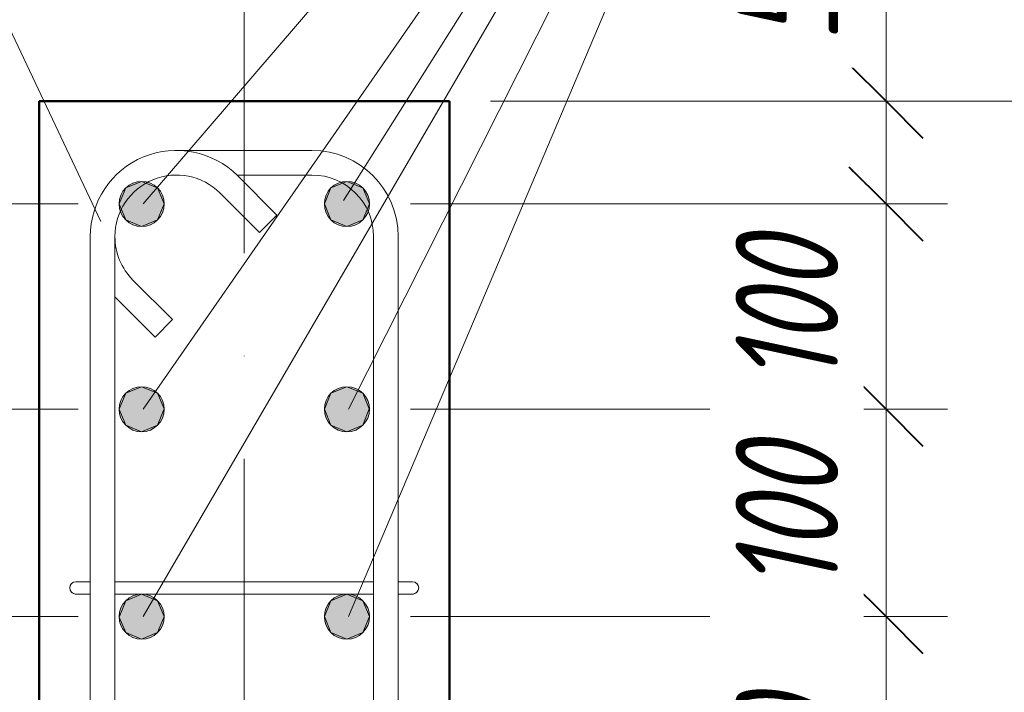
# Model space of a CAD drawing. Header units: millimetres. Extents: x 31181 to 43787, y -118926 to 7424.
# Tile 11 of 35: x 32391 to 32870, y 712 to 1040. Entities that reach past the tile are written whole.
import ezdxf

# ---------------------------------------------------------------- set-up
doc = ezdxf.new("R2010")
doc.units = ezdxf.units.MM
doc.linetypes.add('ADSK_Линия сетки', pattern=[500, 400, -50, 0, -50])
for name, color, linetype, lineweight in [('A-____-____-DIMS', 211, 'Continuous', 9), ('A-____-____-DIMS-20', 211, 'Continuous', 9), ('S-COLS-____-MCUT', 52, 'Continuous', 50), ('S-GRID-____-OTLN', 1, 'Continuous', 9), ('S-RBAR-____-IDEN', 171, 'Continuous', 20), ('S-RBAR-____-MCUT', 171, 'Continuous', 20), ('S-RBAR-____-OTLN', 171, 'Continuous', 100)]:
    doc.layers.add(name, color=color, linetype=linetype, lineweight=lineweight)
doc.styles.add('GOST Common_I_2', font='GOST_Common Italic.ttf', dxfattribs={"width": 0.8, "height": 50})
doc.dimstyles.new('ADSK_Округление_5мм__Узкий_', dxfattribs={"dimscale": 304.8, "dimtxt": 0.164979, "dimasz": 0.11811, "dimexe": 0.098425, "dimexo": 0.000215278, "dimgap": 0.026247, "dimtad": 1, "dimdec": 0, "dimlfac": 304.8, "dimrnd": 5, "dimdsep": 46, "dimtxsty": 'GOST Common_I_2', "dimblk1": 'OBLIQUE', "dimblk2": 'OBLIQUE', "dimsah": 1, "dimcen": 0.09, "dimdle": 0.098425, "dimazin": 0, "dimtfac": 1, "dimtdec": 4, "dimtix": 1, "dimtmove": 1, "dimatfit": 3, "dimfxl": 1, "dimtvp": 1, "dimtfill": 1, "dimtolj": 1, "dimtzin": 0, "dimlwd": 20, "dimlwe": 20, "dimarcsym": 2})
doc.dimstyles.new('ADSK_Округление_5мм__Узкий__1', dxfattribs={"dimscale": 304.8, "dimtxt": 0.164979, "dimasz": 0.11811, "dimexe": 0.098425, "dimexo": 0.000215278, "dimgap": 0.026247, "dimtad": 1, "dimdec": 0, "dimlfac": 304.8, "dimrnd": 5, "dimdsep": 46, "dimtxsty": 'GOST Common_I_2', "dimblk1": 'OBLIQUE', "dimblk2": 'OBLIQUE', "dimsah": 1, "dimcen": 0.09, "dimdle": 0.098425, "dimazin": 0, "dimtfac": 1, "dimtdec": 4, "dimtix": 1, "dimtmove": 0, "dimatfit": 3, "dimfxl": 1, "dimtvp": 1, "dimtfill": 1, "dimtolj": 1, "dimtzin": 0, "dimlwd": 20, "dimlwe": 20, "dimarcsym": 2})

# ---------------------------------------------------------------- blocks, each defined once
blk = doc.blocks.new('DIMBLOCK8-КЖ1_ПЭ_ВЭ1_Армирование_Пилоны_Пм-1_3')
at = {"layer": 'A-____-____-DIMS-20', "lineweight": 40}
for p, q in [((32812.66, 749), (32794.66, 767)), ((32812.66, 749), (32830.66, 731)), ((32812.66, 601), (32794.66, 619)), ((32812.66, 601), (32830.66, 583))]:
    blk.add_line(p, q, dxfattribs=at)
at = {"layer": 'A-____-____-DIMS-20', "lineweight": 20}
for p, q in [((32812.66, 749), (32581, 749)), ((32812.66, 601), (32812.66, 749)), ((32812.66, 749), (32842.66, 749)), ((32812.66, 601), (32579, 601)), ((32812.66, 601), (32842.66, 601))]:
    blk.add_line(p, q, dxfattribs=at)
at = {"layer": 'A-____-____-DIMS-20', "color": 0, "lineweight": 20, "insert": (32739.32, 636.65), "char_height": 50, "width": 92.0485, "attachment_point": 1, "rotation": 90, "line_spacing_factor": 1.022761, "style": 'GOST Common_I_2', "bg_fill": 3, "box_fill_scale": 1.25, "bg_fill_color": 256, "bg_fill_true_color": 13158600, "bg_fill_transparency": 0}
blk.add_mtext('150', dxfattribs=at)
blk = doc.blocks.new('_Oblique')
at = {"color": 0, "linetype": 'ByBlock', "lineweight": -2}
blk.add_line((-0.5, -0.5), (0.5, 0.5), dxfattribs=at)
blk = doc.blocks.new('DIMBLOCK9-КЖ1_ПЭ_ВЭ1_Армирование_Пилоны_Пм-1_3')
at = {"layer": 'A-____-____-DIMS-20', "lineweight": 40}
for p, q in [((32812.66, 850), (32794.66, 868)), ((32812.66, 850), (32830.66, 832)), ((32812.66, 749), (32794.66, 767)), ((32812.66, 749), (32830.66, 731))]:
    blk.add_line(p, q, dxfattribs=at)
at = {"layer": 'A-____-____-DIMS-20', "lineweight": 20}
for p, q in [((32812.66, 850), (32581, 850)), ((32812.66, 749), (32812.66, 850)), ((32812.66, 850), (32842.66, 850)), ((32812.66, 749), (32581, 749)), ((32812.66, 749), (32842.66, 749))]:
    blk.add_line(p, q, dxfattribs=at)
at = {"layer": 'A-____-____-DIMS-20', "color": 0, "lineweight": 20, "insert": (32739.32, 761.15), "char_height": 50, "width": 92.0485, "attachment_point": 1, "rotation": 90, "line_spacing_factor": 1.022761, "style": 'GOST Common_I_2', "bg_fill": 3, "box_fill_scale": 1.25, "bg_fill_color": 256, "bg_fill_true_color": 13158600, "bg_fill_transparency": 0}
blk.add_mtext('100', dxfattribs=at)
blk = doc.blocks.new('DIMBLOCK10-КЖ1_ПЭ_ВЭ1_Армирование_Пилоны_Пм-1_3')
at = {"layer": 'A-____-____-DIMS-20', "lineweight": 40}
for p, q in [((32812.66, 950), (32794.66, 968)), ((32812.66, 950), (32830.66, 932)), ((32812.66, 850), (32794.66, 868)), ((32812.66, 850), (32830.66, 832))]:
    blk.add_line(p, q, dxfattribs=at)
at = {"layer": 'A-____-____-DIMS-20', "lineweight": 20}
for p, q in [((32812.66, 950), (32581, 950)), ((32812.66, 850), (32812.66, 950)), ((32812.66, 950), (32842.66, 950)), ((32812.66, 850), (32581, 850)), ((32812.66, 850), (32842.66, 850))]:
    blk.add_line(p, q, dxfattribs=at)
at = {"layer": 'A-____-____-DIMS-20', "color": 0, "lineweight": 20, "insert": (32739.32, 861.65), "char_height": 50, "width": 92.0485, "attachment_point": 1, "rotation": 90, "line_spacing_factor": 1.022761, "style": 'GOST Common_I_2', "bg_fill": 3, "box_fill_scale": 1.25, "bg_fill_color": 256, "bg_fill_true_color": 13158600, "bg_fill_transparency": 0}
blk.add_mtext('100', dxfattribs=at)
blk = doc.blocks.new('DIMBLOCK11-КЖ1_ПЭ_ВЭ1_Армирование_Пилоны_Пм-1_3')
at = {"layer": 'A-____-____-DIMS-20', "lineweight": 20}
for p, q in [((32812.66, 1085.15), (32812.66, 1018.89)), ((32812.66, 950), (32812.66, 1030)), ((32812.66, 1018.89), (32812.66, 975)), ((32812.66, 1000), (32620, 1000)), ((32812.66, 1000), (32842.66, 1000)), ((32812.66, 950), (32581, 950)), ((32812.66, 950), (32842.66, 950))]:
    blk.add_line(p, q, dxfattribs=at)
at = {"layer": 'A-____-____-DIMS-20', "lineweight": 40}
for p, q in [((32812.66, 1000), (32794.66, 1018)), ((32812.66, 1000), (32830.66, 982)), ((32812.66, 950), (32794.66, 968)), ((32812.66, 950), (32830.66, 932))]:
    blk.add_line(p, q, dxfattribs=at)
at = {"layer": 'A-____-____-DIMS-20', "color": 0, "lineweight": 20, "insert": (32739.32, 1028.89), "char_height": 50, "width": 67.5022, "attachment_point": 1, "rotation": 90, "line_spacing_factor": 1.022761, "style": 'GOST Common_I_2', "bg_fill": 3, "box_fill_scale": 1.25, "bg_fill_color": 256, "bg_fill_true_color": 13158600, "bg_fill_transparency": 0}
blk.add_mtext('50', dxfattribs=at)
blk = doc.blocks.new('DIMBLOCK19-КЖ1_ПЭ_ВЭ1_Армирование_Пилоны_Пм-1_3')
at = {"layer": 'A-____-____-DIMS-20', "lineweight": 40}
for p, q in [((32251.61, 749), (32233.61, 767)), ((32251.61, 749), (32269.61, 731)), ((32251.61, 601), (32233.61, 619)), ((32251.61, 601), (32269.61, 583))]:
    blk.add_line(p, q, dxfattribs=at)
at = {"layer": 'A-____-____-DIMS-20', "lineweight": 20}
for p, q in [((32251.61, 749), (32221.61, 749)), ((32251.61, 601), (32251.61, 749)), ((32251.61, 749), (32419, 749)), ((32251.61, 601), (32221.61, 601)), ((32251.61, 601), (32421, 601))]:
    blk.add_line(p, q, dxfattribs=at)
at = {"layer": 'A-____-____-DIMS-20', "color": 0, "lineweight": 20, "insert": (32178.27, 636.65), "char_height": 50, "width": 92.0485, "attachment_point": 1, "rotation": 90, "line_spacing_factor": 1.022761, "style": 'GOST Common_I_2', "bg_fill": 3, "box_fill_scale": 1.25, "bg_fill_color": 256, "bg_fill_true_color": 13158600, "bg_fill_transparency": 0}
blk.add_mtext('150', dxfattribs=at)
blk = doc.blocks.new('DIMBLOCK20-КЖ1_ПЭ_ВЭ1_Армирование_Пилоны_Пм-1_3')
at = {"layer": 'A-____-____-DIMS-20', "lineweight": 40}
for p, q in [((32251.61, 850), (32233.61, 868)), ((32251.61, 850), (32269.61, 832)), ((32251.61, 749), (32233.61, 767)), ((32251.61, 749), (32269.61, 731))]:
    blk.add_line(p, q, dxfattribs=at)
at = {"layer": 'A-____-____-DIMS-20', "lineweight": 20}
for p, q in [((32251.61, 850), (32221.61, 850)), ((32251.61, 749), (32251.61, 850)), ((32251.61, 850), (32419, 850)), ((32251.61, 749), (32221.61, 749)), ((32251.61, 749), (32419, 749))]:
    blk.add_line(p, q, dxfattribs=at)
at = {"layer": 'A-____-____-DIMS-20', "color": 0, "lineweight": 20, "insert": (32178.27, 761.15), "char_height": 50, "width": 92.0485, "attachment_point": 1, "rotation": 90, "line_spacing_factor": 1.022761, "style": 'GOST Common_I_2', "bg_fill": 3, "box_fill_scale": 1.25, "bg_fill_color": 256, "bg_fill_true_color": 13158600, "bg_fill_transparency": 0}
blk.add_mtext('100', dxfattribs=at)
blk = doc.blocks.new('DIMBLOCK21-КЖ1_ПЭ_ВЭ1_Армирование_Пилоны_Пм-1_3')
at = {"layer": 'A-____-____-DIMS-20', "lineweight": 40}
for p, q in [((32251.61, 950), (32233.61, 968)), ((32251.61, 950), (32269.61, 932)), ((32251.61, 850), (32233.61, 868)), ((32251.61, 850), (32269.61, 832))]:
    blk.add_line(p, q, dxfattribs=at)
at = {"layer": 'A-____-____-DIMS-20', "lineweight": 20}
for p, q in [((32251.61, 950), (32221.61, 950)), ((32251.61, 850), (32251.61, 950)), ((32251.61, 950), (32419, 950)), ((32251.61, 850), (32221.61, 850)), ((32251.61, 850), (32419, 850))]:
    blk.add_line(p, q, dxfattribs=at)
at = {"layer": 'A-____-____-DIMS-20', "color": 0, "lineweight": 20, "insert": (32178.27, 861.65), "char_height": 50, "width": 92.0485, "attachment_point": 1, "rotation": 90, "line_spacing_factor": 1.022761, "style": 'GOST Common_I_2', "bg_fill": 3, "box_fill_scale": 1.25, "bg_fill_color": 256, "bg_fill_true_color": 13158600, "bg_fill_transparency": 0}
blk.add_mtext('100', dxfattribs=at)
blk = doc.blocks.new('DIMBLOCK22-КЖ1_ПЭ_ВЭ1_Армирование_Пилоны_Пм-1_3')
at = {"layer": 'A-____-____-DIMS-20', "lineweight": 20}
for p, q in [((32251.61, 1081.23), (32251.61, 1014.98)), ((32251.61, 950), (32251.61, 1030)), ((32251.61, 1014.98), (32251.61, 975)), ((32251.61, 1000), (32221.61, 1000)), ((32251.61, 1000), (32380, 1000)), ((32251.61, 950), (32221.61, 950)), ((32251.61, 950), (32419, 950))]:
    blk.add_line(p, q, dxfattribs=at)
at = {"layer": 'A-____-____-DIMS-20', "lineweight": 40}
for p, q in [((32251.61, 1000), (32233.61, 1018)), ((32251.61, 1000), (32269.61, 982)), ((32251.61, 950), (32233.61, 968)), ((32251.61, 950), (32269.61, 932))]:
    blk.add_line(p, q, dxfattribs=at)
at = {"layer": 'A-____-____-DIMS-20', "color": 0, "lineweight": 20, "insert": (32178.27, 1024.98), "char_height": 50, "width": 67.5022, "attachment_point": 1, "rotation": 90, "line_spacing_factor": 1.022761, "style": 'GOST Common_I_2', "bg_fill": 3, "box_fill_scale": 1.25, "bg_fill_color": 256, "bg_fill_true_color": 13158600, "bg_fill_transparency": 0}
blk.add_mtext('50', dxfattribs=at)
blk = doc.blocks.new('DIMBLOCK29-КЖ1_ПЭ_ВЭ1_Армирование_Пилоны_Пм-1_3')
at = {"layer": 'A-____-____-DIMS-20', "lineweight": 20}
for p, q in [((33008.88, 1030), (33008.88, 0)), ((33008.88, 1000), (32620, 1000)), ((33008.88, 1000), (33038.88, 1000)), ((33008.88, 0), (32978.88, 0)), ((33008.88, 0), (33014.33, 0))]:
    blk.add_line(p, q, dxfattribs=at)
at = {"layer": 'A-____-____-DIMS-20', "lineweight": 40}
for p, q in [((33008.88, 1000), (32990.88, 1018)), ((33008.88, 1000), (33026.88, 982)), ((33008.88, 0), (32990.88, 18)), ((33008.88, 0), (33026.88, -18))]:
    blk.add_line(p, q, dxfattribs=at)
at = {"layer": 'A-____-____-DIMS-20', "color": 0, "lineweight": 20, "insert": (32935.54, 447.58), "char_height": 50, "width": 125.7996, "attachment_point": 1, "rotation": 90, "line_spacing_factor": 1.022761, "style": 'GOST Common_I_2', "bg_fill": 3, "box_fill_scale": 1.25, "bg_fill_color": 256, "bg_fill_true_color": 13158600, "bg_fill_transparency": 0}
blk.add_mtext('1000', dxfattribs=at)

msp = doc.modelspace()

# ---------------------------------------------------------------- hatches: boundary and pattern name
at = {"layer": 'S-RBAR-____-MCUT'}
h = msp.add_hatch(color=256, dxfattribs=at)
edge = h.paths.add_edge_path()
edge.add_arc((32450.0001, 949.9997), 11, 0, 360)
for points in [[(32450.0001, 938.9997), (32457.7783, 942.2215), (32461.0001, 949.9997), (32457.7783, 957.7778), (32450.0001, 960.9997), (32442.2219, 957.7778), (32439.0001, 949.9997), (32442.2219, 942.2215)], [(32550.0001, 938.9997), (32557.7783, 942.2215), (32561.0001, 949.9997), (32557.7783, 957.7778), (32550.0001, 960.9997), (32542.2219, 957.7778), (32539.0001, 949.9997), (32542.2219, 942.2215)], [(32450.0001, 838.9997), (32457.7783, 842.2215), (32460.9012, 850.2385), (32457.7783, 857.7778), (32450.0001, 860.9997), (32442.2219, 857.7778), (32439.0001, 849.9997), (32442.2219, 842.2215)], [(32550.0001, 838.9997), (32557.7783, 842.2215), (32560.9012, 850.2385), (32557.7783, 857.7778), (32550.0001, 860.9997), (32542.2219, 857.7778), (32539.0001, 849.9997), (32542.2219, 842.2215)], [(32450.0001, 737.9997), (32457.7783, 741.2215), (32461.0001, 748.9997), (32457.7783, 756.7778), (32450.0001, 759.9997), (32442.2219, 756.7778), (32439.1131, 748.7268), (32442.2219, 741.2215)], [(32550.0001, 737.9997), (32557.7783, 741.2215), (32561.0001, 748.9997), (32557.7783, 756.7778), (32550.0001, 759.9997), (32542.2219, 756.7778), (32539.0001, 748.9997), (32542.2219, 741.2215)]]:
    msp.add_hatch(color=256, dxfattribs=at).paths.add_polyline_path(points)
h = msp.add_hatch(color=256, dxfattribs=at)
edge = h.paths.add_edge_path()
edge.add_arc((32550.0001, 949.9997), 11, 0, 360)
h = msp.add_hatch(color=256, dxfattribs=at)
edge = h.paths.add_edge_path()
edge.add_arc((32450.0001, 849.9997), 11, 0, 360)
h = msp.add_hatch(color=256, dxfattribs=at)
edge = h.paths.add_edge_path()
edge.add_arc((32550.0001, 849.9997), 11, 0, 360)
h = msp.add_hatch(color=256, dxfattribs=at)
edge = h.paths.add_edge_path()
edge.add_arc((32450.0001, 748.9997), 11, 0, 360)
h = msp.add_hatch(color=256, dxfattribs=at)
edge = h.paths.add_edge_path()
edge.add_arc((32550.0001, 748.9997), 11, 0, 360)

# ---------------------------------------------------------------- linework, layer by layer
at = {"layer": 'S-COLS-____-MCUT'}
for p, q in [((32600, 999.9997), (32400, 999.9997)), ((32400, 999.9997), (32400, -250.0003)), ((32600, -250.0003), (32600, 999.9997))]:
    msp.add_line(p, q, dxfattribs=at)
at = {"layer": 'S-GRID-____-OTLN', "linetype": 'ADSK_Линия сетки'}
msp.add_line((32500, 1826.1293), (32500, -1053.4596), dxfattribs=at)
at = {"layer": 'S-RBAR-____-MCUT'}
for p, q in [((32450.0001, 960.9997), (32442.2219, 957.7778)), ((32457.7783, 957.7778), (32450.0001, 960.9997)), ((32550.0001, 960.9997), (32542.2219, 957.7778)), ((32557.7783, 957.7778), (32550.0001, 960.9997)), ((32442.2219, 957.7778), (32439.0001, 949.9997)), ((32461.0001, 949.9997), (32457.7783, 957.7778)), ((32542.2219, 957.7778), (32539.0001, 949.9997)), ((32561.0001, 949.9997), (32557.7783, 957.7778)), ((32439.0001, 949.9997), (32442.2219, 942.2215)), ((32457.7783, 942.2215), (32461.0001, 949.9997)), ((32539.0001, 949.9997), (32542.2219, 942.2215)), ((32557.7783, 942.2215), (32561.0001, 949.9997)), ((32442.2219, 942.2215), (32450.0001, 938.9997)), ((32450.0001, 938.9997), (32457.7783, 942.2215)), ((32542.2219, 942.2215), (32550.0001, 938.9997)), ((32550.0001, 938.9997), (32557.7783, 942.2215)), ((32450.0001, 860.9997), (32442.2219, 857.7778)), ((32457.7783, 857.7778), (32450.0001, 860.9997)), ((32550.0001, 860.9997), (32542.2219, 857.7778)), ((32557.7783, 857.7778), (32550.0001, 860.9997)), ((32442.2219, 857.7778), (32439.0001, 849.9997)), ((32460.9012, 850.2385), (32457.7783, 857.7778)), ((32542.2219, 857.7778), (32539.0001, 849.9997)), ((32560.9012, 850.2385), (32557.7783, 857.7778)), ((32439.0001, 849.9997), (32442.2219, 842.2215)), ((32457.7783, 842.2215), (32460.9012, 850.2385)), ((32539.0001, 849.9997), (32542.2219, 842.2215)), ((32557.7783, 842.2215), (32560.9012, 850.2385)), ((32442.2219, 842.2215), (32450.0001, 838.9997)), ((32450.0001, 838.9997), (32457.7783, 842.2215)), ((32542.2219, 842.2215), (32550.0001, 838.9997)), ((32550.0001, 838.9997), (32557.7783, 842.2215)), ((32450.0001, 759.9997), (32442.2219, 756.7778)), ((32457.7783, 756.7778), (32450.0001, 759.9997)), ((32550.0001, 759.9997), (32542.2219, 756.7778)), ((32557.7783, 756.7778), (32550.0001, 759.9997)), ((32442.2219, 756.7778), (32439.1131, 748.7268)), ((32461.0001, 748.9997), (32457.7783, 756.7778)), ((32542.2219, 756.7778), (32539.0001, 748.9997)), ((32561.0001, 748.9997), (32557.7783, 756.7778)), ((32439.1131, 748.7268), (32442.2219, 741.2215)), ((32457.7783, 741.2215), (32461.0001, 748.9997)), ((32539.0001, 748.9997), (32542.2219, 741.2215)), ((32557.7783, 741.2215), (32561.0001, 748.9997)), ((32442.2219, 741.2215), (32450.0001, 737.9997)), ((32450.0001, 737.9997), (32457.7783, 741.2215)), ((32542.2219, 741.2215), (32550.0001, 737.9997)), ((32550.0001, 737.9997), (32557.7783, 741.2215))]:
    msp.add_line(p, q, dxfattribs=at)
for centre in [(32450.0001, 949.9997), (32550.0001, 949.9997), (32450.0001, 849.9997), (32550.0001, 849.9997), (32450.0001, 748.9997), (32550.0001, 748.9997)]:
    msp.add_circle(centre, 11, dxfattribs=at)
at = {"layer": 'S-RBAR-____-OTLN', "lineweight": 20}
for p, q in [((32466.9814, 976.0911), (32532.9814, 976.0911)), ((32496.2869, 964.0911), (32532.9814, 964.0911)), ((32496.6799, 963.7895), (32515.8969, 944.5725)), ((32488.1946, 955.3043), (32507.4116, 936.0872)), ((32507.4116, 936.0872), (32515.8969, 944.5725)), ((32424.9814, 615.9997), (32424.9814, 934.0911)), ((32436.9814, 615.9997), (32436.9814, 934.0911)), ((32562.9814, 934.0911), (32562.9814, 615.9997)), ((32574.9814, 934.0911), (32574.9814, 615.9997)), ((32464.9852, 893.6608), (32445.7682, 912.8779)), ((32456.4999, 885.1755), (32437.2829, 904.3926)), ((32464.9852, 893.6608), (32456.4999, 885.1755)), ((32424.6263, 765.9997), (32417.9929, 765.9997)), ((32436.9814, 765.9997), (32562.9814, 765.9997)), ((32581.9929, 765.9997), (32575.1484, 765.9997)), ((32424.8155, 759.9997), (32417.9929, 759.9997)), ((32436.9814, 759.9997), (32562.9814, 759.9997)), ((32581.9929, 759.9997), (32575.3339, 759.9997))]:
    msp.add_line(p, q, dxfattribs=at)
for centre, radius, start, end in [((32466.9814, 934.0911), 42, 45, 180), ((32532.9814, 934.0911), 42, 360, 90), ((32466.9814, 934.0911), 30, 45, 180), ((32532.9814, 934.0911), 30, 0, 90), ((32466.9814, 934.0911), 30, 180, 225), ((32466.9814, 934.0911), 42, 224.322395, 225), ((32417.9929, 762.9997), 3, 90, 270), ((32417.9929, 762.9997), 3, 90, 270), ((32417.9929, 762.9997), 3, 120, 150), ((32417.9929, 762.9997), 3, 120, 150), ((32417.9929, 762.9997), 3, 120, 150), ((32417.9929, 762.9997), 3, 120, 150), ((32417.9929, 762.9997), 3, 120, 150), ((32417.9929, 762.9997), 3, 120, 150), ((32417.9929, 762.9997), 3, 120, 150), ((32417.9929, 762.9997), 3, 120, 150), ((32417.9929, 762.9997), 3, 120, 150), ((32417.9929, 762.9997), 3, 120, 150), ((32417.9929, 762.9997), 3, 120, 150), ((32417.9929, 762.9997), 3, 120, 150), ((32417.9929, 762.9997), 3, 120, 150), ((32417.9929, 762.9997), 3, 120, 150), ((32417.9929, 762.9997), 3, 120, 150), ((32417.9929, 762.9997), 3, 120, 150), ((32417.9929, 762.9997), 3, 120, 150), ((32417.9929, 762.9997), 3, 120, 150), ((32581.9929, 762.9997), 3, 270, 90), ((32581.9929, 762.9997), 3, 270, 90), ((32581.9929, 762.9997), 3, 30, 60), ((32581.9929, 762.9997), 3, 30, 60), ((32581.9929, 762.9997), 3, 30, 60), ((32581.9929, 762.9997), 3, 30, 60), ((32581.9929, 762.9997), 3, 30, 60), ((32581.9929, 762.9997), 3, 30, 60), ((32581.9929, 762.9997), 3, 30, 60), ((32581.9929, 762.9997), 3, 30, 60), ((32581.9929, 762.9997), 3, 30, 60), ((32581.9929, 762.9997), 3, 30, 60), ((32581.9929, 762.9997), 3, 30, 60), ((32581.9929, 762.9997), 3, 30, 60), ((32581.9929, 762.9997), 3, 30, 60), ((32581.9929, 762.9997), 3, 30, 60), ((32581.9929, 762.9997), 3, 30, 60), ((32581.9929, 762.9997), 3, 30, 60), ((32581.9929, 762.9997), 3, 30, 60), ((32581.9929, 762.9997), 3, 30, 60), ((32417.9929, 762.9997), 3, 210, 240), ((32417.9929, 762.9997), 3, 210, 240), ((32417.9929, 762.9997), 3, 210, 240), ((32417.9929, 762.9997), 3, 210, 240), ((32417.9929, 762.9997), 3, 210, 240), ((32417.9929, 762.9997), 3, 210, 240), ((32417.9929, 762.9997), 3, 210, 240), ((32417.9929, 762.9997), 3, 210, 240), ((32417.9929, 762.9997), 3, 210, 240), ((32417.9929, 762.9997), 3, 210, 240), ((32417.9929, 762.9997), 3, 210, 240), ((32417.9929, 762.9997), 3, 210, 240), ((32417.9929, 762.9997), 3, 210, 240), ((32417.9929, 762.9997), 3, 210, 240), ((32417.9929, 762.9997), 3, 210, 240), ((32417.9929, 762.9997), 3, 210, 240), ((32417.9929, 762.9997), 3, 210, 240), ((32417.9929, 762.9997), 3, 210, 240), ((32417.9929, 762.9997), 3, 255, 270), ((32417.9929, 762.9997), 3, 255, 270), ((32417.9929, 762.9997), 3, 255, 270), ((32417.9929, 762.9997), 3, 255, 270), ((32417.9929, 762.9997), 3, 255, 270), ((32417.9929, 762.9997), 3, 255, 270), ((32417.9929, 762.9997), 3, 255, 270), ((32417.9929, 762.9997), 3, 255, 270), ((32417.9929, 762.9997), 3, 255, 270), ((32417.9929, 762.9997), 3, 255, 270), ((32417.9929, 762.9997), 3, 255, 270), ((32417.9929, 762.9997), 3, 255, 270), ((32417.9929, 762.9997), 3, 255, 270), ((32417.9929, 762.9997), 3, 255, 270), ((32417.9929, 762.9997), 3, 255, 270), ((32417.9929, 762.9997), 3, 255, 270), ((32417.9929, 762.9997), 3, 255, 270), ((32417.9929, 762.9997), 3, 255, 270), ((32581.9929, 762.9997), 3, 270, 285), ((32581.9929, 762.9997), 3, 270, 285), ((32581.9929, 762.9997), 3, 270, 285), ((32581.9929, 762.9997), 3, 270, 285), ((32581.9929, 762.9997), 3, 270, 285), ((32581.9929, 762.9997), 3, 270, 285), ((32581.9929, 762.9997), 3, 270, 285), ((32581.9929, 762.9997), 3, 270, 285), ((32581.9929, 762.9997), 3, 270, 285), ((32581.9929, 762.9997), 3, 270, 285), ((32581.9929, 762.9997), 3, 270, 285), ((32581.9929, 762.9997), 3, 270, 285), ((32581.9929, 762.9997), 3, 270, 285), ((32581.9929, 762.9997), 3, 270, 285), ((32581.9929, 762.9997), 3, 270, 285), ((32581.9929, 762.9997), 3, 270, 285), ((32581.9929, 762.9997), 3, 270, 285), ((32581.9929, 762.9997), 3, 270, 285), ((32581.9929, 762.9997), 3, 300, 330), ((32581.9929, 762.9997), 3, 300, 330), ((32581.9929, 762.9997), 3, 300, 330), ((32581.9929, 762.9997), 3, 300, 330), ((32581.9929, 762.9997), 3, 300, 330), ((32581.9929, 762.9997), 3, 300, 330), ((32581.9929, 762.9997), 3, 300, 330), ((32581.9929, 762.9997), 3, 300, 330), ((32581.9929, 762.9997), 3, 300, 330), ((32581.9929, 762.9997), 3, 300, 330), ((32581.9929, 762.9997), 3, 300, 330), ((32581.9929, 762.9997), 3, 300, 330), ((32581.9929, 762.9997), 3, 300, 330), ((32581.9929, 762.9997), 3, 300, 330), ((32581.9929, 762.9997), 3, 300, 330), ((32581.9929, 762.9997), 3, 300, 330), ((32581.9929, 762.9997), 3, 300, 330), ((32581.9929, 762.9997), 3, 300, 330)]:
    msp.add_arc(centre, radius, start, end, dxfattribs=at)

# ---------------------------------------------------------------- next in the draw order: dimensions: what is measured, and where the dimension line sits
at = {"layer": 'A-____-____-DIMS', "lineweight": 20}
for base, p1, p2, picture, middle in [((32251.6106, 748.9997), (32441.0001, 600.9997), (32439.0001, 748.9997), 'DIMBLOCK19-КЖ1_ПЭ_ВЭ1_Армирование_Пилоны_Пм-1_3', (32218.6106, 674.9997)), ((32812.6622, 748.9997), (32559.0001, 600.9997), (32561.0001, 748.9997), 'DIMBLOCK8-КЖ1_ПЭ_ВЭ1_Армирование_Пилоны_Пм-1_3', (32779.6622, 674.9997))]:
    dim = msp.add_linear_dim(base=base, p1=p1, p2=p2, angle=90, dimstyle='ADSK_Округление_5мм__Узкий__1', override={"dimpost": '<>', "dimfxl": 148.013513}, dxfattribs=at)
    dim.commit()
    dim.dimension.update_dxf_attribs({"geometry": picture, "text_midpoint": middle})

# ---------------------------------------------------------------- next in the draw order: dimensions: what is measured, and where the dimension line sits
for base, p1, p2, picture, middle in [((32251.6106, 849.9997), (32439.0001, 748.9997), (32439.0001, 849.9997), 'DIMBLOCK20-КЖ1_ПЭ_ВЭ1_Армирование_Пилоны_Пм-1_3', (32218.2887, 799.4997)), ((32812.6622, 849.9997), (32561.0001, 748.9997), (32561.0001, 849.9997), 'DIMBLOCK9-КЖ1_ПЭ_ВЭ1_Армирование_Пилоны_Пм-1_3', (32779.3403, 799.4997))]:
    dim = msp.add_linear_dim(base=base, p1=p1, p2=p2, angle=90, dimstyle='ADSK_Округление_5мм__Узкий__1', override={"dimpost": '<>', "dimfxl": 101}, dxfattribs=at)
    dim.commit()
    dim.dimension.update_dxf_attribs({"geometry": picture, "text_midpoint": middle})

# ---------------------------------------------------------------- next in the draw order: dimensions: what is measured, and where the dimension line sits
for base, p1, p2, picture, middle in [((32251.6106, 949.9997), (32439.0001, 849.9997), (32439.0001, 949.9997), 'DIMBLOCK21-КЖ1_ПЭ_ВЭ1_Армирование_Пилоны_Пм-1_3', (32218.6106, 899.9997)), ((32812.6622, 949.9997), (32561.0001, 849.9997), (32561.0001, 949.9997), 'DIMBLOCK10-КЖ1_ПЭ_ВЭ1_Армирование_Пилоны_Пм-1_3', (32779.6622, 899.9997))]:
    dim = msp.add_linear_dim(base=base, p1=p1, p2=p2, angle=90, dimstyle='ADSK_Округление_5мм__Узкий__1', override={"dimpost": '<>', "dimfxl": 100}, dxfattribs=at)
    dim.commit()
    dim.dimension.update_dxf_attribs({"geometry": picture, "text_midpoint": middle})

# ---------------------------------------------------------------- next in the draw order: dimensions: what is measured, and where the dimension line sits
for base, p1, p2, override, picture, middle in [((32812.6622, 999.9997), (32561.0001, 949.9997), (32600, 999.9997), {"dimpost": '<>', "dimfxl": 63.411286}, 'DIMBLOCK11-КЖ1_ПЭ_ВЭ1_Армирование_Пилоны_Пм-1_3', (32772.6542, 1062.6443)), ((32251.6106, 999.9997), (32439.0001, 949.9997), (32400, 999.9997), {"dimpost": '<>', "dimfxl": 63.411425}, 'DIMBLOCK22-КЖ1_ПЭ_ВЭ1_Армирование_Пилоны_Пм-1_3', (32211.6025, 1058.7307))]:
    dim = msp.add_linear_dim(base=base, p1=p1, p2=p2, angle=90, dimstyle='ADSK_Округление_5мм__Узкий_', override=override, dxfattribs=at)
    dim.commit()
    dim.dimension.update_dxf_attribs({"geometry": picture, "text_midpoint": middle, "dimtype": 160, "text_rotation": 90})

# ---------------------------------------------------------------- next in the draw order: linework, layer by layer
at = {"layer": 'S-RBAR-____-IDEN'}
msp.add_line((32430.0491, 941.4057), (32227.568, 1370.082), dxfattribs=at)

# ---------------------------------------------------------------- next in the draw order: dimensions: what is measured, and where the dimension line sits
at = {"layer": 'A-____-____-DIMS', "lineweight": 20}
dim = msp.add_linear_dim(base=(33008.8786, 0), p1=(32600, 999.9997), p2=(33034.3344, 0), angle=90, dimstyle='ADSK_Округление_5мм__Узкий__1', override={"dimpost": '<>', "dimfxl": 1090.25029}, dxfattribs=at)
dim.commit()
dim.dimension.update_dxf_attribs({"geometry": 'DIMBLOCK29-КЖ1_ПЭ_ВЭ1_Армирование_Пилоны_Пм-1_3', "text_midpoint": (32975.8786, 499.9998)})

# ---------------------------------------------------------------- next in the draw order: linework, layer by layer
at = {"layer": 'S-RBAR-____-IDEN'}
for p in [(32450.7805, 949.9997), (32450.7805, 849.9997), (32450.7805, 748.9997), (32548.359, 951.654), (32550.7805, 748.9997), (32550.7805, 849.9997)]:
    msp.add_line(p, (32816.7296, 1377.0538), dxfattribs=at)

doc.saveas('drawing.dxf')
